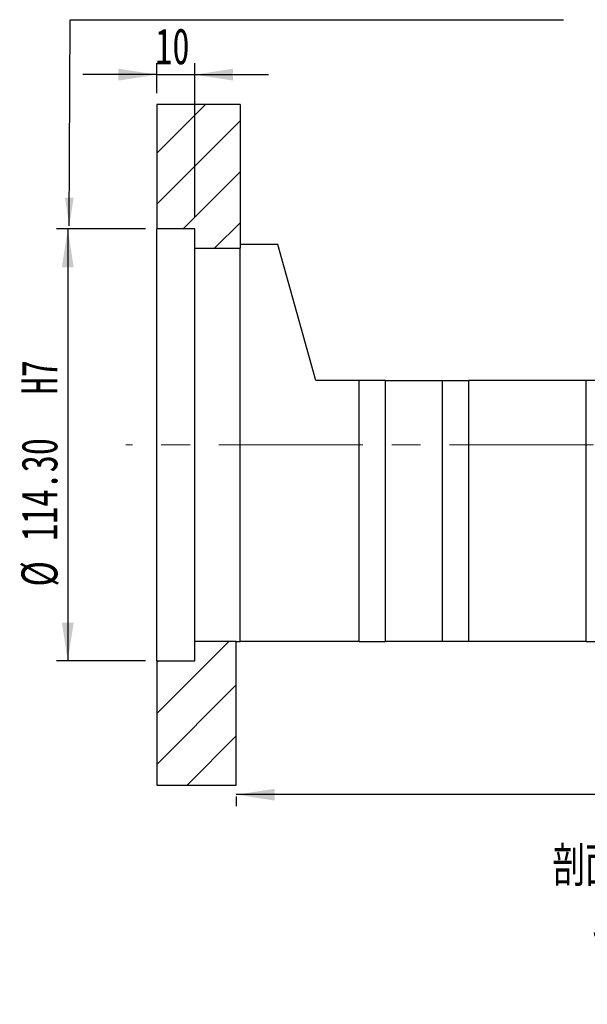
# Paper-space layout 'MBCK40-H' of a CAD drawing. Header units: millimetres. Extents: x 20 to 284, y 3 to 206.
# Tile 2 of 5: x 174 to 224, y 3 to 90. Entities that reach past the tile are written whole.
import ezdxf

# ---------------------------------------------------------------- set-up
doc = ezdxf.new("R2010")
doc.units = ezdxf.units.MM
doc.linetypes.add('CENTERX2', pattern=[20.32, 12.7, -2.54, 2.54, -2.54])
doc.layers.add('圖層0', color=7, linetype='Continuous')
doc.styles.add('SLDTEXTSTYLE0', font='TXT', dxfattribs={"width": 0.7})
doc.styles.add('SLDTEXTSTYLE4', font='TXT', dxfattribs={"width": 0.75, "bigfont": 'bigfont'})
doc.styles.add('SLDTEXTSTYLE5', font='TXT', dxfattribs={"width": 0.65625, "bigfont": 'bigfont'})
doc.dimstyles.new('SLDDIMSTYLE3', dxfattribs={"dimtxt": 3.389974, "dimasz": 2.5, "dimexe": 0, "dimexo": 0.0625, "dimgap": 0.847493, "dimtad": 1, "dimlfac": 3, "dimrnd": 1e-09, "dimzin": 12, "dimdsep": 46, "dimtxsty": 'SLDTEXTSTYLE0', "dimsah": 1, "dimcen": 0.09, "dimadec": 0, "dimazin": 3, "dimtfac": 1, "dimtofl": 0, "dimtmove": 0, "dimatfit": 3, "dimfxl": 1, "dimfrac": 2, "dimtolj": 1, "dimtzin": 12, "dimarcsym": 0})
doc.dimstyles.new('SLDDIMSTYLE6', dxfattribs={"dimtxt": 3.389974, "dimasz": 2.5, "dimexe": 0, "dimexo": 0.0625, "dimgap": 0.847493, "dimtad": 1, "dimlfac": 3, "dimrnd": 1e-09, "dimzin": 12, "dimdsep": 46, "dimtxsty": 'SLDTEXTSTYLE0', "dimsah": 1, "dimcen": 0.09, "dimadec": 0, "dimazin": 3, "dimtfac": 1, "dimtmove": 0, "dimatfit": 0, "dimfxl": 1, "dimfrac": 2, "dimtolj": 1, "dimtzin": 12, "dimarcsym": 0})
doc.dimstyles.new('SLDDIMSTYLE9', dxfattribs={"dimtxt": 3.389974, "dimasz": 2.5, "dimexe": 0, "dimexo": 0.0625, "dimgap": 0.847493, "dimtad": 1, "dimlfac": 3, "dimrnd": 1e-09, "dimzin": 4, "dimdsep": 46, "dimtxsty": 'SLDTEXTSTYLE0', "dimsah": 1, "dimcen": 0.09, "dimadec": 0, "dimazin": 1, "dimtfac": 1, "dimtofl": 0, "dimtmove": 0, "dimatfit": 3, "dimfxl": 1, "dimfrac": 2, "dimtolj": 1, "dimtzin": 12, "dimarcsym": 0})

# ---------------------------------------------------------------- blocks, each defined once
blk = doc.blocks.new('_D_74')
at = {"layer": '圖層0', "color": 7}
for p, q in [((186.294, 83.815), (186.294, 86.449)), ((189.627, 72.865), (189.627, 86.449)), ((186.294, 85.449), (179.775, 85.449)), ((186.294, 85.449), (189.627, 85.449)), ((189.627, 85.449), (196.147, 85.449))]:
    blk.add_line(p, q, dxfattribs=at)
for points in [[(186.294, 85.449), (182.904, 85.97), (182.904, 84.927)], [(189.627, 85.449), (193.017, 84.927), (193.017, 85.97)]]:
    blk.add_solid(points, dxfattribs=at)
at = {"layer": '圖層0', "color": 7, "insert": (186.15, 89.541), "char_height": 3.175, "attachment_point": 1, "style": 'SLDTEXTSTYLE0'}
blk.add_mtext('10', dxfattribs=at)
blk = doc.blocks.new('_D_75')
at = {"layer": '圖層0', "color": 7}
for p, q in [((185.294, 71.865), (177.441, 71.865)), ((178.441, 71.865), (178.441, 33.765)), ((185.294, 33.765), (177.441, 33.765))]:
    blk.add_line(p, q, dxfattribs=at)
for points in [[(178.441, 71.865), (177.92, 68.475), (178.963, 68.475)], [(178.441, 33.765), (178.963, 37.155), (177.92, 37.155)]]:
    blk.add_solid(points, dxfattribs=at)
at = {"layer": '圖層0', "color": 7, "char_height": 3.175, "attachment_point": 1, "rotation": 90, "style": 'SLDTEXTSTYLE0'}
for s, insert in [('H7', (174.349, 57.261)), ('114.30', (174.349, 44.346)), ('%%c', (174.349, 40.324))]:
    blk.add_mtext(s, dxfattribs=dict(at, insert=insert))
blk = doc.blocks.new('_D_79')
at = {"layer": '圖層0', "color": 7}
for p, q in [((266.294, 37.149), (266.294, 20.979)), ((266.294, 21.979), (193.294, 21.979)), ((193.294, 21.815), (193.294, 20.979))]:
    blk.add_line(p, q, dxfattribs=at)
for points in [[(193.294, 21.979), (196.684, 21.457), (196.684, 22.5)], [(266.294, 21.979), (262.904, 22.5), (262.904, 21.457)]]:
    blk.add_solid(points, dxfattribs=at)
at = {"layer": '圖層0', "color": 7, "insert": (226.934, 26.072), "char_height": 3.175, "attachment_point": 1, "style": 'SLDTEXTSTYLE0'}
blk.add_mtext('219', dxfattribs=at)
blk = doc.blocks.new('SW_NOTE_19')
at = {"layer": '圖層0', "color": 0, "char_height": 3.5, "attachment_point": 2}
for s, insert, style in [('\\M+19655\\M+196CA\\M+19AA4 AP-AP', (14.219, 4.512), 'SLDTEXTSTYLE4'), ('\\M+194E4\\M+197E1 1 : 3', (14.475, -0.014), 'SLDTEXTSTYLE5')]:
    blk.add_mtext(s, dxfattribs=dict(at, insert=insert, style=style))

psp = doc.layouts.new('MBCK40-H')

# ---------------------------------------------------------------- hatches: boundary and pattern name
at = {"layer": '圖層0', "linetype": 'Continuous', "lineweight": 18}
h = psp.add_hatch(dxfattribs=at)
h.set_pattern_fill('ANSI31', color=256, style=0)
h.paths.add_polyline_path([(193.6275, 70.1487), (193.6275, 82.8154), (186.2942, 82.8154), (186.2942, 71.8654), (189.6275, 71.8654), (189.6275, 70.1487)], flags=0)
h = psp.add_hatch(dxfattribs=at)
h.set_pattern_fill('ANSI31', color=256, style=0)
h.paths.add_polyline_path([(189.6275, 35.482), (189.6275, 33.7654), (186.2942, 33.7654), (186.2942, 22.8154), (193.2942, 22.8154), (193.2942, 35.482)], flags=0)

# ---------------------------------------------------------------- linework, layer by layer
at = {"color": 7, "linetype": 'Continuous', "lineweight": 25}
for p, q in [((186.2942, 82.8154), (186.2942, 71.8654)), ((193.6275, 82.8154), (186.2942, 82.8154)), ((193.6275, 82.8154), (193.6275, 70.1487)), ((189.6275, 71.8654), (186.2942, 71.8654)), ((186.2942, 33.7654), (186.2942, 71.8654)), ((189.6275, 70.1487), (189.6275, 71.8654)), ((196.9608, 70.482), (193.6275, 70.482)), ((200.2942, 58.4821), (196.9608, 70.482)), ((189.6275, 35.482), (189.6275, 70.1487)), ((189.6275, 70.1487), (193.6275, 70.1487)), ((193.6275, 35.4824), (193.6275, 70.1487)), ((204.1275, 58.4821), (200.2942, 58.4821)), ((204.1275, 35.482), (204.1275, 58.4821)), ((206.4608, 58.4821), (204.1275, 58.4821)), ((206.4608, 35.482), (206.4608, 58.4821)), ((206.4608, 58.4821), (211.4608, 58.4821)), ((211.4608, 35.482), (211.4608, 58.4821)), ((211.4608, 58.4821), (213.7942, 58.4821)), ((213.7942, 35.482), (213.7942, 58.4821)), ((224.1275, 58.4821), (213.7942, 58.4821)), ((224.1275, 35.482), (224.1275, 58.4821)), ((226.4608, 58.4821), (224.1275, 58.4821)), ((193.2942, 35.482), (189.6275, 35.482)), ((189.6275, 33.7654), (189.6275, 35.482)), ((193.2942, 35.4824), (193.6275, 35.4824)), ((193.2942, 35.4824), (193.2942, 35.482)), ((193.2942, 22.8154), (193.2942, 35.482)), ((193.6275, 35.482), (193.6275, 35.4824)), ((204.1275, 35.482), (193.6275, 35.482)), ((204.1275, 35.482), (206.4608, 35.482)), ((211.4608, 35.482), (206.4608, 35.482)), ((213.7942, 35.482), (211.4608, 35.482)), ((224.1275, 35.482), (213.7942, 35.482)), ((224.1275, 35.482), (226.4608, 35.482)), ((186.2942, 33.7654), (186.2942, 22.8154)), ((186.2942, 33.7654), (189.6275, 33.7654)), ((186.2942, 22.8154), (193.2942, 22.8154))]:
    psp.add_line(p, q, dxfattribs=at)
at = {"layer": '圖層0', "color": 7}
for p, q in [((178.5685, 72.1153), (178.6515, 90.2936)), ((178.6515, 90.2936), (222.1292, 90.2936))]:
    psp.add_line(p, q, dxfattribs=at)
at = {"layer": '圖層0', "color": 7, "linetype": 'CENTERX2', "lineweight": 18}
psp.add_line((265.4153, 52.8154), (183.5587, 52.8154), dxfattribs=at)
at = {"layer": '圖層0', "color": 7}
psp.add_solid([(178.5685, 72.1153), (178.9645, 74.6135), (178.1953, 74.617)], dxfattribs=at)

# ---------------------------------------------------------------- block references
at = {"layer": '圖層0'}
psp.add_blockref('SW_NOTE_19', (218.2856, 12.9091), dxfattribs=at)

# ---------------------------------------------------------------- dimensions: what is measured, and where the dimension line sits
at = {"layer": '圖層0', "color": 7}
for base, p1, p2, dimstyle, picture, middle in [((189.6275, 85.4485), (186.2942, 82.8154), (189.6275, 71.8654), 'SLDDIMSTYLE6', '_D_74', (188.1378, 85.4485)), ((193.2942, 21.9788), (266.2942, 38.1487), (193.2942, 22.8154), 'SLDDIMSTYLE3', '_D_79', (229.9145, 21.9788))]:
    dim = psp.add_linear_dim(base=base, p1=p1, p2=p2, dimstyle=dimstyle, dxfattribs=at)
    dim.commit()
    dim.dimension.update_dxf_attribs({"geometry": picture, "text_midpoint": middle, "dimtype": 160})
dim = psp.add_linear_dim(base=(178.4415, 33.7654), p1=(186.2942, 71.8654), p2=(186.2942, 33.7654), angle=90, text='%%c<>  H7', dimstyle='SLDDIMSTYLE9', dxfattribs=at)
dim.commit()
dim.dimension.update_dxf_attribs({"geometry": '_D_75', "text_midpoint": (178.4415, 51.328), "dimtype": 160})

doc.saveas('drawing.dxf')
